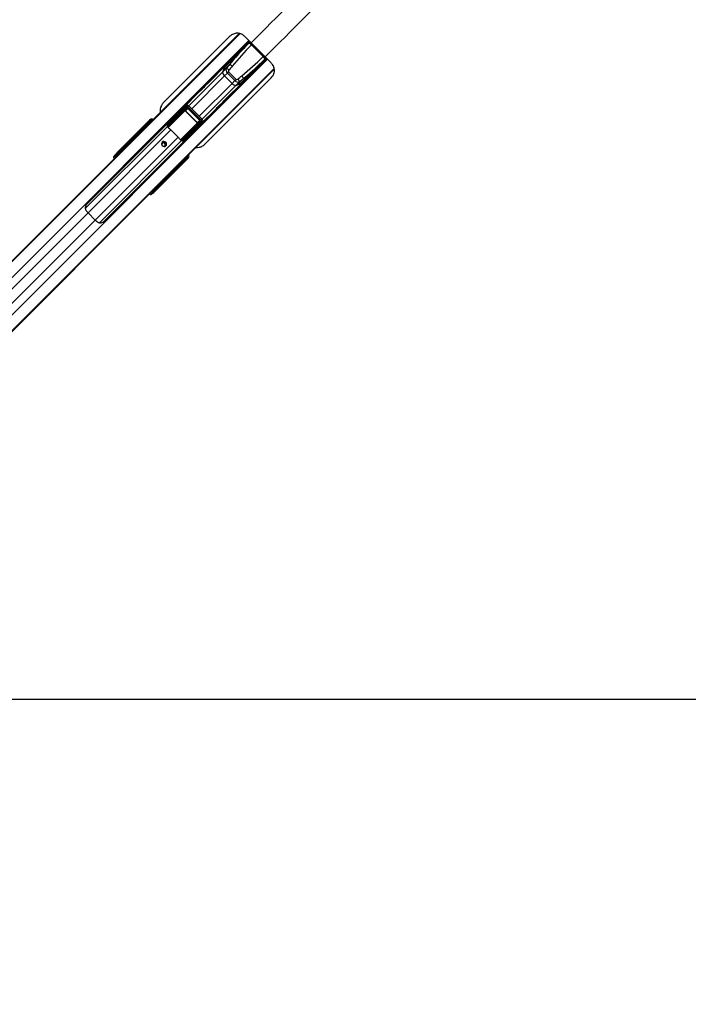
# Model space of a CAD drawing. Header units: millimetres. Extents: x 2575 to 18042, y 835 to 16320.
# Tile 61 of 64: x 4532 to 5818, y 9793 to 11687. Entities that reach past the tile are written whole.
import ezdxf

# ---------------------------------------------------------------- set-up
doc = ezdxf.new("R2010")
doc.units = ezdxf.units.MM
doc.header["$LTSCALE"] = 2
doc.layers.add('COMPONENT_GEOMETRY', color=7, linetype='Continuous')
doc.styles.add('SLDTEXTSTYLE0', font='TXT', dxfattribs={"width": 0.75})
doc.dimstyles.new('SLDDIMSTYLE0', dxfattribs={"dimtxt": 100, "dimasz": 6.604, "dimexe": 0, "dimexo": 0.0625, "dimgap": 25, "dimtad": 0, "dimtih": 1, "dimtoh": 1, "dimdec": 1, "dimrnd": 1e-09, "dimzin": 12, "dimdsep": 46, "dimtxsty": 'SLDTEXTSTYLE0', "dimsah": 1, "dimcen": 0.09, "dimadec": 0, "dimazin": 3, "dimtfac": 1, "dimtdec": 1, "dimtofl": 0, "dimtmove": 0, "dimatfit": 3, "dimfxl": 1, "dimfrac": 2, "dimtolj": 1, "dimtzin": 12, "dimarcsym": 0})
doc.dimstyles.new('SLDDIMSTYLE1', dxfattribs={"dimtxt": 100, "dimasz": 6.604, "dimexe": 0, "dimexo": 0.0625, "dimgap": 25, "dimtad": 0, "dimtih": 1, "dimtoh": 1, "dimdec": 0, "dimrnd": 1e-09, "dimzin": 12, "dimdsep": 46, "dimtxsty": 'SLDTEXTSTYLE0', "dimsah": 1, "dimcen": 0.09, "dimadec": 0, "dimazin": 3, "dimtfac": 1, "dimtdec": 0, "dimtofl": 0, "dimtmove": 0, "dimatfit": 3, "dimfxl": 1, "dimfrac": 2, "dimtolj": 1, "dimtzin": 12, "dimarcsym": 0})

# ---------------------------------------------------------------- blocks, each defined once
blk = doc.blocks.new('_D')
at = {"layer": 'COMPONENT_GEOMETRY', "color": 7}
for p, q in [((8879.1, 12946.1), (8879.1, 9303.4)), ((3565.8, 9825.3), (3565.8, 9303.4)), ((6022.4, 9453.7), (5991.9, 9453.7)), ((5991.9, 9453.7), (5991.9, 9295)), ((6422.5, 9453.7), (6453, 9453.7)), ((6453, 9453.7), (6453, 9295)), ((3565.8, 9309.7), (5945.6, 9309.7)), ((8879.1, 9309.7), (6499.2, 9309.7)), ((5991.9, 9295), (6022.4, 9295)), ((6453, 9295), (6422.5, 9295))]:
    blk.add_line(p, q, dxfattribs=at)
for points in [[(3565.8, 9309.7), (3572.4, 9308.7), (3572.4, 9310.7)], [(8879.1, 9309.7), (8872.5, 9310.7), (8872.5, 9308.7)]]:
    blk.add_solid(points, dxfattribs=at)
at = {"layer": 'COMPONENT_GEOMETRY', "color": 7, "char_height": 100, "attachment_point": 1, "style": 'SLDTEXTSTYLE0'}
for s, insert in [('8\'8.59"', (6022.4, 9423.9)), ('2656.7', (6019.2, 9274.3))]:
    blk.add_mtext(s, dxfattribs=dict(at, insert=insert))
blk = doc.blocks.new('_D_1')
at = {"layer": 'COMPONENT_GEOMETRY', "color": 7}
for p, q in [((8879.1, 12946.1), (8879.1, 8407.7)), ((3245.8, 10201.4), (3245.8, 8407.7)), ((5862.4, 8558.1), (5831.9, 8558.1)), ((5831.9, 8558.1), (5831.9, 8399.3)), ((6262.5, 8558.1), (6293, 8558.1)), ((6293, 8558.1), (6293, 8399.3)), ((3245.8, 8414), (5785.6, 8414)), ((8879.1, 8414), (6339.2, 8414)), ((5831.9, 8399.3), (5862.4, 8399.3)), ((6293, 8399.3), (6262.5, 8399.3))]:
    blk.add_line(p, q, dxfattribs=at)
for points in [[(3245.8, 8414), (3252.4, 8413), (3252.4, 8415)], [(8879.1, 8414), (8872.5, 8415), (8872.5, 8413)]]:
    blk.add_solid(points, dxfattribs=at)
at = {"layer": 'COMPONENT_GEOMETRY', "color": 7, "char_height": 100, "attachment_point": 1, "style": 'SLDTEXTSTYLE0'}
for s, insert in [('9\'2.89"', (5862.4, 8528.2)), ('2817', (5914.7, 8378.6))]:
    blk.add_mtext(s, dxfattribs=dict(at, insert=insert))

msp = doc.modelspace()

# ---------------------------------------------------------------- linework, layer by layer
at = {"color": 8, "linetype": 'Continuous', "lineweight": 25}
for p, q in [((3693.14, 10397.59), (4955.3, 11659.75)), ((3708.91, 10382.82), (4972.74, 11646.65)), ((4742.14, 11447.6), (4954.5, 11659.96)), ((4974.59, 11644.57), (4965.73, 11635.71)), ((4979.47, 11639.95), (4978.03, 11638.5)), ((3744.69, 10347.04), (5008.52, 11610.87)), ((4997.58, 11603.86), (5006.55, 11612.84)), ((5001.82, 11617.6), (5000.37, 11616.16)), ((3759.46, 10331.27), (5021.35, 11593.15)), ((4808.28, 11379.08), (5021.52, 11592.32)), ((4857.41, 11521), (4922.08, 11585.67)), ((4862.95, 11515.47), (4925.96, 11578.47)), ((4877.33, 11501.08), (4940.34, 11564.09)), ((4882.87, 11495.54), (4947.54, 11560.21)), ((4817.32, 11479.53), (4849.23, 11511.44)), ((4857.35, 11521.06), (4855.47, 11519.18)), ((4849.7, 11511.2), (4817.63, 11479.13)), ((4882.93, 11495.48), (4881.05, 11493.6)), ((4658.17, 11323.39), (4816.04, 11481.27)), ((4663.35, 11315.4), (4822.57, 11474.63)), ((4767.15, 11473.17), (4765.58, 11474.48)), ((4765.72, 11474.75), (4767.36, 11473.38)), ((4774.75, 11480.76), (4774.24, 11481.27)), ((4775.14, 11482.17), (4775.65, 11481.66)), ((4775.83, 11484.74), (4775.3, 11484.21)), ((4777.38, 11483.4), (4776.03, 11484.53)), ((4776.17, 11484.79), (4777.59, 11483.61)), ((4776.65, 11483.69), (4776.19, 11483.22)), ((4776.7, 11482.71), (4776.19, 11483.22)), ((4784.18, 11491.13), (4784.65, 11491.59)), ((4784.46, 11490.85), (4784.93, 11491.31)), ((4785.2, 11491.21), (4785.18, 11491.23)), ((4816.3, 11481.15), (4817.16, 11482.22)), ((4841.06, 11455.82), (4873.06, 11487.83)), ((4873.31, 11487.36), (4841.42, 11455.48)), ((4677.27, 11301.48), (4836.5, 11460.7)), ((4846.7, 11453.86), (4847.69, 11455.17)), ((4685.26, 11296.3), (4843.14, 11454.17)), ((4719.66, 11425.68), (4718.66, 11426.8)), ((4720.14, 11429.05), (4721.5, 11427.52)), ((4853.18, 11423.06), (4852.72, 11422.59)), ((4853.46, 11422.78), (4853, 11422.31)), ((4853.1, 11423.31), (4853.08, 11423.33)), ((4853.79, 11420.99), (4853.72, 11420.91)), ((4836.35, 11403.71), (4835.04, 11405.28)), ((4835.25, 11405.49), (4836.62, 11403.85)), ((4843.14, 11412.37), (4842.63, 11412.88)), ((4843.53, 11413.78), (4844.04, 11413.27)), ((4845.09, 11414.32), (4844.58, 11414.83)), ((4845.56, 11414.79), (4845.09, 11414.32)), ((4846.4, 11414.16), (4845.27, 11415.51)), ((4845.48, 11415.72), (4846.66, 11414.3)), ((4845.88, 11413), (4845.81, 11412.92)), ((4846.08, 11413.43), (4846.61, 11413.96)), ((4788.67, 11356.79), (4787.54, 11357.79)), ((4789.39, 11359.63), (4790.92, 11358.27)), ((3771.25, 10423.31), (4663.35, 11315.4)), ((3785.17, 10409.38), (4677.27, 11301.48))]:
    msp.add_line(p, q, dxfattribs=at)
at = {"color": 7, "linetype": 'Continuous', "lineweight": 25}
for p, q in [((4974.02, 11645.38), (4660.86, 11332.22)), ((4739.17, 11445.18), (4954.06, 11660.07)), ((4936.32, 11654.79), (4808.08, 11526.55)), ((4977.05, 11642.34), (4964.61, 11654.79)), ((4975.24, 11644.2), (4973.11, 11642.07)), ((4972.44, 11641.4), (4928.52, 11597.48)), ((4965.73, 11635.71), (4966.23, 11635.19)), ((4973.11, 11642.07), (4972.44, 11641.4)), ((4977.36, 11637.84), (4978.03, 11638.5)), ((4978.03, 11638.5), (4978.03, 11638.5)), ((5000.37, 11616.16), (4978.03, 11638.5)), ((4694.09, 11298.99), (5007.25, 11612.15)), ((5003.27, 11610.57), (4959.35, 11566.65)), ((4999.71, 11615.49), (5000.37, 11616.16)), ((5000.37, 11616.16), (5000.37, 11616.16)), ((5003.94, 11611.24), (5003.27, 11610.57)), ((5006.07, 11613.37), (5003.94, 11611.24)), ((5015.95, 11603.45), (5004.21, 11615.19)), ((4805.86, 11376.11), (5021.62, 11591.87)), ((4931.05, 11601.7), (4892.3, 11562.96)), ((4929.29, 11592.88), (4922.08, 11585.67)), ((4922.71, 11587.78), (4935.48, 11600.54)), ((4997.06, 11604.36), (4997.58, 11603.86)), ((4887.71, 11446.92), (5015.95, 11575.16)), ((4924.83, 11530.44), (4963.57, 11569.18)), ((4931.43, 11583.95), (4925.96, 11578.47)), ((4940.34, 11564.09), (4925.96, 11578.47)), ((4931.43, 11583.95), (4933.68, 11586.2)), ((4945.82, 11569.56), (4931.43, 11583.95)), ((4933.68, 11586.2), (4948.07, 11571.81)), ((4945.82, 11569.56), (4940.34, 11564.09)), ((4945.82, 11569.56), (4948.07, 11571.81)), ((4949.65, 11560.84), (4962.41, 11573.61)), ((4954.75, 11567.42), (4947.54, 11560.21)), ((4877.85, 11548.51), (4846.15, 11516.81)), ((4817.46, 11486.82), (4851.34, 11520.79)), ((4852.31, 11518.94), (4817.69, 11484.23)), ((4817.83, 11482.25), (4852.32, 11516.74)), ((4853.25, 11516.26), (4818.76, 11481.77)), ((4831.5, 11502.2), (4845.56, 11516.29)), ((4851.34, 11520.79), (4845.56, 11516.29)), ((4851.81, 11521.21), (4846.08, 11516.75)), ((4849.23, 11511.44), (4853.25, 11516.26)), ((4850.47, 11511.28), (4850.68, 11511.49)), ((4855, 11516.67), (4850.68, 11511.49)), ((4850.68, 11511.49), (4873.36, 11488.81)), ((4855, 11516.67), (4855.42, 11517.09)), ((4878.54, 11493.13), (4855, 11516.67)), ((4855.42, 11517.09), (4878.96, 11493.55)), ((4881.05, 11493.6), (4855.47, 11519.18)), ((4882.93, 11495.48), (4857.35, 11521.06)), ((4878.68, 11484.28), (4910.38, 11515.99)), ((4719.44, 11430.68), (4781.81, 11493.05)), ((4719.48, 11431.15), (4783.13, 11494.8)), ((4781.81, 11493.05), (4783.13, 11494.8)), ((4873.15, 11488.6), (4850.47, 11511.28)), ((4873.36, 11488.81), (4878.54, 11493.13)), ((4878.54, 11493.13), (4878.96, 11493.55)), ((4765.58, 11474.48), (4720.14, 11429.05)), ((4765.64, 11476.17), (4773.71, 11482.87)), ((4773.76, 11481.5), (4765.67, 11474.79)), ((4774.79, 11483.94), (4768.78, 11479.15)), ((4768.89, 11479.25), (4768.78, 11479.15)), ((4774.87, 11484.01), (4768.89, 11479.25)), ((4773.71, 11482.87), (4774.79, 11483.94)), ((4775.14, 11482.17), (4774.24, 11481.27)), ((4774.87, 11484.01), (4774.79, 11483.94)), ((4776.19, 11483.22), (4775.14, 11482.17)), ((4781.83, 11489.48), (4776.17, 11484.79)), ((4776.27, 11486.28), (4781.79, 11490.86)), ((4777.16, 11483.18), (4776.65, 11483.69)), ((4782.78, 11491.85), (4778.75, 11488.63)), ((4782.86, 11491.92), (4778.83, 11488.71)), ((4781.79, 11490.86), (4782.78, 11491.85)), ((4782.31, 11489.26), (4783.21, 11490.16)), ((4782.59, 11488.98), (4782.31, 11489.26)), ((4782.59, 11488.98), (4783.49, 11489.88)), ((4782.78, 11491.85), (4782.86, 11491.92)), ((4784.18, 11491.13), (4783.21, 11490.16)), ((4783.21, 11490.16), (4783.49, 11489.88)), ((4783.49, 11489.88), (4784.46, 11490.85)), ((4784.46, 11490.85), (4784.18, 11491.13)), ((4784.93, 11491.31), (4784.65, 11491.59)), ((4817.57, 11488.78), (4817.85, 11488.5)), ((4822.57, 11474.63), (4836.5, 11460.7)), ((4843.64, 11456.89), (4878.13, 11491.38)), ((4878.61, 11490.46), (4844.12, 11455.97)), ((4846.1, 11455.82), (4880.81, 11490.44)), ((4882.66, 11489.47), (4848.69, 11455.59)), ((4864.07, 11469.63), (4878.16, 11483.69)), ((4873.15, 11488.6), (4873.36, 11488.81)), ((4878.13, 11491.38), (4873.31, 11487.36)), ((4878.16, 11483.69), (4882.66, 11489.47)), ((4878.62, 11484.21), (4883.08, 11489.94)), ((4846.33, 11455.09), (4844.09, 11455.29)), ((4850.37, 11455.98), (4850.65, 11455.7)), ((4725.81, 11431.82), (4730.98, 11436.99)), ((4729.79, 11435.25), (4742.23, 11446.83)), ((4729.79, 11435.25), (4734.09, 11439.55)), ((4730.98, 11436.99), (4737.01, 11443.02)), ((4734.09, 11439.55), (4741.47, 11446.43)), ((4734.09, 11439.55), (4739.98, 11445.44)), ((4737.01, 11443.02), (4739.17, 11445.18)), ((4739.98, 11445.44), (4742.14, 11447.6)), ((4741.47, 11446.43), (4739.98, 11445.44)), ((4744.04, 11448.86), (4742.14, 11447.6)), ((3687.2, 10393.21), (4714, 11420.01)), ((3690.17, 10395.63), (4729.79, 11435.25)), ((4712.28, 11422.94), (4714.95, 11425.61)), ((4714.14, 11425.4), (4712.28, 11422.94)), ((4714, 11420.01), (4718.3, 11424.32)), ((4714.95, 11425.61), (4715.89, 11426.86)), ((4718.66, 11426.8), (4717.72, 11425.56)), ((4718.3, 11424.32), (4725.81, 11431.82)), ((4854.92, 11419.94), (4792.55, 11357.57)), ((4793.01, 11357.61), (4856.67, 11421.26)), ((4846.66, 11414.3), (4851.35, 11419.96)), ((4852.72, 11419.92), (4848.15, 11414.41)), ((4850.5, 11416.88), (4853.72, 11420.91)), ((4850.58, 11416.96), (4853.79, 11420.99)), ((4851.75, 11421.62), (4850.85, 11420.72)), ((4851.13, 11420.44), (4850.85, 11420.72)), ((4852.03, 11421.34), (4851.13, 11420.44)), ((4852.72, 11422.59), (4851.75, 11421.62)), ((4851.75, 11421.62), (4852.03, 11421.34)), ((4852.03, 11421.34), (4853, 11422.31)), ((4853, 11422.31), (4852.72, 11422.59)), ((4853.72, 11420.91), (4852.72, 11419.92)), ((4853.18, 11423.06), (4852.99, 11423.23)), ((4853.46, 11422.78), (4853.18, 11423.06)), ((4856.67, 11421.26), (4854.92, 11419.94)), ((4790.92, 11358.27), (4836.35, 11403.71)), ((4836.66, 11403.8), (4843.37, 11411.89)), ((4844.74, 11411.84), (4838.04, 11403.77)), ((4841.02, 11406.91), (4845.81, 11412.92)), ((4841.02, 11406.91), (4841.11, 11407.03)), ((4841.12, 11407.02), (4845.88, 11413)), ((4843.14, 11412.37), (4844.04, 11413.27)), ((4844.04, 11413.27), (4845.09, 11414.32)), ((4845.81, 11412.92), (4844.74, 11411.84)), ((4845.56, 11414.79), (4845.05, 11415.3)), ((4801.98, 11372.78), (4808.28, 11379.08)), ((4808.28, 11379.08), (4808.53, 11379.45)), ((3757.5, 10328.3), (4801.98, 11372.78)), ((4786.8, 11357.05), (4791.09, 11361.34)), ((4791.09, 11361.34), (4803.7, 11373.95)), ((4806.5, 11377.63), (4801.98, 11372.78)), ((4803.7, 11373.95), (4805.86, 11376.11)), ((4055.4, 10625.65), (4786.8, 11357.05)), ((4787.48, 11353.08), (4784.81, 11350.42)), ((4787.27, 11352.27), (4784.81, 11350.42)), ((4787.43, 11355.85), (4788.67, 11356.79)), ((4788.73, 11354.02), (4787.48, 11353.08)), ((4663.35, 11315.4), (4677.27, 11301.48))]:
    msp.add_line(p, q, dxfattribs=at)
at = {"color": 7, "linetype": 'Continuous', "lineweight": 25, "flags": 128}
for points in [[(4892.3, 11562.96), (4892.3, 11562.96), (4890.65, 11561.25), (4888.19, 11558.65), (4885.28, 11555.6), (4883.77, 11554.05), (4882.31, 11552.58), (4880.95, 11551.23), (4879.74, 11550.07), (4877.97, 11548.43), (4877.3, 11547.9), (4877.85, 11548.51), (4877.85, 11548.51)], [(4917.44, 11523.38), (4917.41, 11523.35), (4914.5, 11520.29), (4912.04, 11517.7), (4910.38, 11515.98), (4909.77, 11515.43), (4910.31, 11516.11), (4911.94, 11517.88), (4913.11, 11519.09), (4914.45, 11520.45), (4915.93, 11521.91), (4917.47, 11523.41), (4920.53, 11526.33), (4923.12, 11528.78), (4924.83, 11530.44), (4924.83, 11530.44)], [(4806.06, 11451.26), (4805.06, 11449.72), (4804.75, 11447.88), (4805.17, 11446.01), (4806.27, 11444.4), (4807.88, 11443.3), (4809.75, 11442.88), (4811.59, 11443.19), (4813.13, 11444.19), (4814.13, 11445.73), (4814.44, 11447.58), (4814.02, 11449.44), (4812.92, 11451.05), (4811.31, 11452.15), (4809.44, 11452.58), (4807.6, 11452.26), (4806.06, 11451.26)], [(3826.62, 10380.02), (4399.98, 10380.05), (5029.34, 10380.08), (5669.94, 10380.09), (6310.54, 10380.1)]]:
    msp.add_lwpolyline(points, dxfattribs=at)
at = {"color": 7, "linetype": 'Continuous', "lineweight": 25}
for centre, radius, start, end in [((4966.45, 11636.4), 1, 135, 224), ((4969.18, 11631.72), 10.21, 36.77, 71.38786), ((4969.85, 11632.39), 10.21, 36.77, 71.38786), ((4955.04, 11577.65), 33.92, 120.07324, 166.32657), ((4993.59, 11607.31), 10.21, 18.61214, 53.23), ((4994.26, 11607.98), 10.21, 18.61214, 53.23), ((4964.24, 11574.21), 43.69, 161.90632, 164.78828), ((4945.75, 11580.58), 24.13, 135.55841, 162.65993), ((4924.26, 11578.84), 14.92, 46.92929, 70.28231), ((4930.63, 11587.03), 14.36, 45.91477, 70.24584), ((4998.27, 11604.58), 1, 226, 315), ((4932.16, 11586.45), 10.1, 184.42693, 232.12888), ((4939.52, 11593.17), 33.92, 283.67343, 329.92676), ((4940.71, 11562.39), 14.92, 19.71769, 43.07071), ((4948.9, 11568.76), 14.36, 19.75416, 44.08523), ((4948.32, 11570.29), 10.1, 217.87112, 265.57307), ((4936.08, 11602.37), 43.69, 285.21172, 288.09368), ((4942.45, 11583.88), 24.13, 287.34007, 314.44159), ((4849.24, 11510.89), 0.549, 34.00776, 90.96676), ((4853.54, 11520.76), 2.2, 179.13131, 236.03914), ((4853.24, 11517.36), 1.1, 214.00776, 270.96676), ((4764.9, 11475), 0.796, 322.78764, 345.04984), ((4764.89, 11475.03), 0.878, 321.75739, 341.60224), ((4765.5, 11476.25), 0.161, 328.83961, 24.83918), ((4768.62, 11479.24), 0.178, 331.13554, 29.17095), ((4774.44, 11482.2), 0.98, 137.39254, 226.15841), ((4775.02, 11485.81), 1.34, 307.07771, 319.02906), ((4775.34, 11485.07), 0.878, 321.75739, 341.60224), ((4776.07, 11486.37), 0.222, 335.96385, 36.54975), ((4778.53, 11488.72), 0.237, 337.3806, 38.39441), ((4782.51, 11490.19), 0.98, 137.39254, 226.15841), ((4817.76, 11485.71), 1.48, 237.53565, 267.54384), ((4817.58, 11485.51), 0.618, 116.59048, 150.31331), ((4817.41, 11484.16), 1.96, 262.73075, 282.6305), ((4818.12, 11482.54), 1.01, 198.69471, 309.84659), ((4818.75, 11482.87), 1.1, 214.00776, 270.96676), ((4780.75, 11432.86), 59.1, 44.96371, 50.45217), ((4872.76, 11487.37), 0.549, 359.03324, 55.99224), ((4879.23, 11491.37), 1.1, 179.03324, 235.99224), ((4882.63, 11491.67), 2.2, 213.96086, 270.86869), ((4794.73, 11418.89), 59.1, 39.54783, 45.03629), ((4844.41, 11456.25), 1.01, 140.15341, 251.30529), ((4844.74, 11456.88), 1.1, 179.03324, 235.99224), ((4846.03, 11455.54), 1.96, 167.3695, 187.26925), ((4847.58, 11455.89), 1.48, 182.45616, 212.46435), ((4847.38, 11455.71), 0.618, 299.68669, 333.40952), ((4750.42, 11429.6), 18.97, 123.36609, 134.95795), ((4752.57, 11431.76), 18.97, 123.36609, 134.95795), ((4808.32, 11446.71), 3.27, 41.86542, 188.5869), ((4808.22, 11446.35), 5.05, 327.85467, 122.14533), ((4808.61, 11446.44), 3.27, 260.87202, 48.67567), ((4716.31, 11424.17), 1.98, 44.46278, 133.28196), ((4717.25, 11425.41), 1.98, 44.46278, 133.28196), ((4721.22, 11430.47), 1.79, 173.28389, 232.93745), ((4850.59, 11416.66), 0.237, 51.60559, 112.6194), ((4852.06, 11420.64), 0.98, 223.84159, 312.60746), ((4836.9, 11403.02), 0.878, 108.39776, 128.24261), ((4836.87, 11403.03), 0.796, 104.95016, 127.21236), ((4838.12, 11403.63), 0.161, 65.16082, 121.16039), ((4841.11, 11406.75), 0.178, 60.82905, 118.86446), ((4844.07, 11412.57), 0.98, 223.84159, 312.60746), ((4846.94, 11413.47), 0.878, 108.39776, 128.24261), ((4847.68, 11413.15), 1.34, 130.97094, 142.92229), ((4848.24, 11414.2), 0.222, 53.45025, 114.03615), ((4792.43, 11389.51), 18.97, 315.04205, 326.63391), ((4790.28, 11387.35), 18.96, 315.04062, 326.5012), ((4786.04, 11354.44), 1.98, 316.71804, 45.53722), ((4787.28, 11355.38), 1.98, 316.71804, 45.53722), ((4792.34, 11359.35), 1.79, 217.06255, 276.71611), ((4694.75, 11346.9), 44.48, 217.7826, 225.08299), ((4708.77, 11332.88), 44.48, 224.91701, 232.2174)]:
    msp.add_arc(centre, radius, start, end, dxfattribs=at)
at = {"color": 8, "linetype": 'Continuous', "lineweight": 25}
for centre, radius, start, end in [((4783.48, 11492.84), 1.68, 172.6449, 229.88631), ((4793.51, 11482.95), 11.74, 131.25076, 135.15531), ((4844.82, 11431.64), 11.74, 314.84469, 318.74924), ((4854.71, 11421.61), 1.68, 220.11369, 277.3551)]:
    msp.add_arc(centre, radius, start, end, dxfattribs=at)
at = {"color": 7, "linetype": 'Continuous', "lineweight": 25}
for centre, major_axis, ratio, start_param, end_param in [((5086.26, 11528.94), (208.93, 208.93), 0.5211931, 1.5707963, 1.7566923), ((5085.58, 11528.26), (210.51, 210.51), 0.5374519, 1.5707963, 1.6940433), ((4890.81, 11724.39), (208.93, 208.93), 0.5211931, 4.526493, 4.712389), ((4890.13, 11723.71), (210.51, 210.51), 0.5374519, 4.5891084, 4.712389), ((4935.72, 11588.24), (-5.66, 5.66), 0.7578134, 0.2090536, 1.5707963), ((5151.44, 11497.33), (305, 305), 0.5324147, 1.7566923, 1.77985), ((4936.4, 11588.91), (2.71, 2.71), 0.5211931, 1.77985, 3.1415927), ((5152.12, 11498.01), (303.43, 303.43), 0.5211931, 1.7566923, 1.77985), ((4950.11, 11573.85), (-5.66, 5.66), 0.7578134, 1.5707963, 2.932539), ((4950.78, 11574.53), (2.71, 2.71), 0.5211931, 3.1415927, 4.5033353), ((4859.87, 11790.25), (303.43, 303.43), 0.5211931, 4.5033353, 4.526493), ((4859.2, 11789.57), (305, 305), 0.5324147, 4.5033353, 4.526493), ((4848.49, 11513.56), (3.58, 3.02), 0.8534878, 1.5239196, 1.6708542), ((4849.92, 11510.71), (0.731, 0.811), 0.9160627, 6.2417268, 7.7828408), ((4850.04, 11510.83), (0.414, 0.472), 0.7960113, 6.2316645, 7.7727784), ((4854.24, 11518.03), (3.2, 2.8), 0.9399897, 0.0585583, 1.6574601), ((4853.77, 11517.57), (1.79, 1.51), 0.8534878, 0.0719524, 1.6708542), ((4853.69, 11515.27), (1.66, 1.89), 0.7960113, 6.2316645, 7.7727784), ((4853.92, 11515.51), (1.04, 1.2), 0.6306565, 6.2304961, 7.7716101), ((4784.59, 11490.15), (-2.34, 3.27), 0.932843, 4.8660535, 6.4380058), ((4785.83, 11491.79), (-1.73, 3.69), 0.9084912, 5.0290275, 6.6009798), ((4848.2, 11521.53), (191.31, 192.03), 0.0067039, 4.5402138, 4.6182287), ((4877.38, 11492.05), (1.2, 1.04), 0.6306565, 4.7947605, 6.3358745), ((4877.14, 11491.82), (1.89, 1.66), 0.7960113, 4.7935922, 6.3347062), ((4879.44, 11491.9), (1.51, 1.79), 0.8534878, 4.6123311, 6.2112329), ((4879.9, 11492.37), (2.8, 3.2), 0.9399897, 4.6257252, 6.224627), ((4764.81, 11473.23), (1.41, -1.41), 0.7241758, 1.7453293, 1.7713589), ((4826.62, 11534.32), (74.51, 70.97), 0.0008516, 3.7529808, 3.8228146), ((4826.27, 11534.68), (74.15, 71.32), 0.0006481, 3.7546885, 3.8245223), ((4765.14, 11473.56), (1.77, -1.77), 0.5087004, 1.7453293, 1.7713589), ((4774.76, 11481.79), (1.06, -1.06), 0.3524771, 1.5707963, 3.1066861), ((4774.11, 11481.14), (0.354, -0.354), 0.3743577, 1.5707963, 3.1066861), ((4775.84, 11482.87), (1.06, -1.06), 0.3305965, 1.5707963, 3.1066861), ((4777.42, 11485.84), (1.62, 1.06), 0.7727027, 3.1768261, 3.3708269), ((4777.23, 11485.78), (1.22, 0.83), 0.6768411, 3.1734457, 3.3674464), ((4826.27, 11534.68), (74.15, 71.32), 0.0006481, 3.9714162, 4.0155652), ((4826.62, 11534.32), (74.51, 70.97), 0.0008516, 3.9697084, 4.0138575), ((4782.84, 11489.78), (1.06, -1.06), 0.3524771, 1.5707963, 3.1066861), ((4782.18, 11489.13), (0.354, -0.354), 0.3743577, 1.5707963, 3.1066861), ((4783.83, 11490.78), (1.06, -1.06), 0.3305965, 1.5707963, 3.1066861), ((4770.66, 11421.55), (68.6, 84.02), 0.0107882, 0.7805081, 0.8197113), ((4825.13, 11485.18), (5.76, 5.76), 0.8205601, 2.3851365, 2.6615065), ((4872.7, 11488.17), (0.472, 0.414), 0.7960113, 4.7935922, 6.3347062), ((4872.58, 11488.05), (0.811, 0.731), 0.9160627, 4.7835299, 6.3246439), ((4875.43, 11486.62), (3.02, 3.58), 0.8534878, 4.6123311, 4.7592657), ((4783.42, 11408.79), (84.02, 68.6), 0.0107882, 5.463474, 5.5026772), ((4847.05, 11463.26), (5.76, 5.76), 0.8205601, 3.6216788, 3.8980488), ((4883.4, 11486.33), (192.03, 191.31), 0.0067039, 1.6649566, 1.7429935), ((4831.44, 11311.18), (222.39, 222.39), 0.5087356, 1.5009832, 1.5707963), ((4742.42, 11447.24), (1.76, 1.68), 0.0656844, 4.5379103, 6.6333124), ((4716.59, 11418.77), (-4.24, 4.24), 0.3295798, 0.0460032, 1.1020644), ((4827.13, 11306.87), (222.39, 222.39), 0.5087356, 1.5009832, 1.5707963), ((4718.15, 11429.41), (4.18, 4.33), 0.0438581, 1.2020967, 2.7976428), ((4718.56, 11429.53), (2.79, 2.88), 0.0438581, 1.2020967, 2.7976428), ((4719.99, 11428.14), (1.28, 1.57), 0.2462972, 1.1660183, 2.7615644), ((4896.19, 11464.75), (70.97, 74.51), 0.0008516, 2.2693278, 2.3134769), ((4896.55, 11464.4), (71.32, 74.15), 0.0006481, 2.2676201, 2.3117691), ((4851, 11420.31), (-0.354, 0.354), 0.3743577, 3.1764992, 4.712389), ((4851.65, 11420.97), (-1.06, 1.06), 0.3524771, 3.1764992, 4.712389), ((4852.65, 11421.96), (-1.06, 1.06), 0.3305965, 3.1764992, 4.712389), ((4852.02, 11422.72), (3.27, -2.34), 0.932843, 6.1283649, 7.7003172), ((4853.66, 11423.96), (3.69, -1.73), 0.9084912, 5.9653908, 7.5373431), ((4835.1, 11402.94), (1.41, -1.41), 0.7241758, 1.3702338, 1.3962634), ((4835.43, 11403.27), (-1.77, 1.77), 0.5087004, 4.5118264, 4.5378561), ((4896.19, 11464.75), (70.97, 74.51), 0.0008516, 2.4603707, 2.5302045), ((4896.55, 11464.4), (71.32, 74.15), 0.0006481, 2.458663, 2.5284968), ((4843.01, 11412.24), (-0.354, 0.354), 0.3743577, 3.1764992, 4.712389), ((4843.66, 11412.89), (-1.06, 1.06), 0.3524771, 3.1764992, 4.712389), ((4844.74, 11413.97), (-1.06, 1.06), 0.3305965, 3.1764992, 4.712389), ((4847.71, 11415.55), (1.06, 1.62), 0.7727027, 2.9123584, 3.1063592), ((4847.65, 11415.36), (0.83, 1.22), 0.6768411, 2.9157389, 3.1097396), ((4806.91, 11377.83), (1.68, 1.76), 0.0656844, 5.9330583, 8.0305561), ((4673.66, 11470.19), (221.5, 221.5), 0.5107684, 4.712389, 4.7822022), ((4677.96, 11474.48), (221.5, 221.5), 0.5107684, 4.712389, 4.7813953), ((4780.64, 11354.72), (4.24, -4.24), 0.3295798, 5.1811209, 6.2371821), ((4791.28, 11356.28), (4.33, 4.18), 0.0438581, 3.4855425, 5.0810886), ((4790.01, 11358.12), (1.57, 1.28), 0.2462972, 3.5216209, 5.117167), ((4791.4, 11356.69), (2.88, 2.79), 0.0438581, 3.4855425, 5.0810886)]:
    msp.add_ellipse(centre, major_axis=major_axis, ratio=ratio, start_param=start_param, end_param=end_param, dxfattribs=at)
at = {"color": 8, "linetype": 'Continuous', "lineweight": 25}
for centre, major_axis, ratio, start_param, end_param in [((5085.58, 11528.26), (210.51, 210.51), 0.5374519, 1.6940433, 1.7566923), ((4890.13, 11723.71), (210.51, 210.51), 0.5374519, 4.526493, 4.5891084), ((4782.46, 11488.85), (0.354, -0.354), 0.3743577, 1.0164363, 1.5707963), ((4783.86, 11489.91), (-0.86, 1.85), 0.9084912, 5.0290275, 5.3492624), ((4838.08, 11504.17), (34.84, 28.45), 0.0109144, 4.0100449, 4.0698266), ((4866.04, 11476.21), (28.45, 34.84), 0.0109144, 2.2133587, 2.2731404), ((4719.25, 11421.44), (4.24, -4.24), 0.3295099, 3.1874599, 4.2443932), ((4720.59, 11422.78), (-2.83, 2.83), 0.3295798, 0.0460032, 0.8278434), ((4850.72, 11420.59), (-0.354, 0.354), 0.3743577, 4.712389, 5.266749), ((4851.78, 11421.99), (1.85, -0.86), 0.9084912, 0.9332003, 1.2541578), ((4783.31, 11357.38), (-4.24, 4.24), 0.3295099, 2.0387921, 3.0957254), ((4784.65, 11358.72), (2.83, -2.83), 0.3295798, 5.4553419, 6.2371821)]:
    msp.add_ellipse(centre, major_axis=major_axis, ratio=ratio, start_param=start_param, end_param=end_param, dxfattribs=at)
for points, knots in [([(4977.05, 11642.34), (5078.91, 11743.91), (5282.61, 11947.03), (5553.11, 12216.37), (5722.21, 12383.5), (5789.1, 12449.61)], [0, 0, 0, 0, 0.3767289, 0.7534584, 1, 1, 1, 1]), ([(5810.03, 12425.75), (5744.4, 12359.36), (5577.75, 12190.75), (5308.9, 11920.74), (5105.78, 11717.04), (5004.21, 11615.19)], [0, 0, 0, 0, 0.2451747, 0.6225869, 1, 1, 1, 1]), ([(4768.78, 11479.33), (4768.83, 11479.37), (4769.09, 11479.61), (4769.41, 11479.84), (4769.72, 11479.93), (4769.77, 11479.95)], [0, 0, 0, 0, 0.160783, 0.8477094, 1, 1, 1, 1]), ([(4778.71, 11488.87), (4778.76, 11488.92), (4779.02, 11489.15), (4779.4, 11489.41), (4779.76, 11489.5), (4779.86, 11489.53)], [0, 0, 0, 0, 0.1385006, 0.7576606, 1, 1, 1, 1]), ([(4817.04, 11485.82), (4816.75, 11485.59), (4816.31, 11485.26), (4815.87, 11484.93), (4815.73, 11484.83)], [0, 0, 0, 0, 0.6758429, 1, 1, 1, 1]), ([(4844.09, 11455.29), (4843.89, 11455.13), (4843.49, 11454.81), (4843.09, 11454.48), (4842.89, 11454.32)], [0, 0, 0, 0, 0.4931943, 1, 1, 1, 1]), ([(4851.39, 11417.98), (4851.32, 11417.78), (4851.19, 11417.37), (4850.89, 11417.02), (4850.74, 11416.85)], [0, 0, 0, 0, 0.4930177, 1, 1, 1, 1]), ([(4841.76, 11407.83), (4841.72, 11407.69), (4841.6, 11407.37), (4841.35, 11407.08), (4841.19, 11406.91)], [0, 0, 0, 0, 0.4000337, 1, 1, 1, 1])]:
    msp.add_open_spline(points, degree=3, knots=knots, dxfattribs=at)
at = {"color": 7, "linetype": 'Continuous', "lineweight": 25}
for points, knots in [([(4964.61, 11654.79), (4963.71, 11655.6), (4961.9, 11657.22), (4957.77, 11659.51), (4953.15, 11660.71), (4948.4, 11660.65), (4944.7, 11659.93), (4941.15, 11658.48), (4938.34, 11656.68), (4936.85, 11655.28), (4936.32, 11654.79)], [0, 0, 0, 0, 0.111634, 0.2233339, 0.4451896, 0.5656417, 0.6860843, 0.8099139, 0.9336742, 1, 1, 1, 1]), ([(5004.21, 11615.19), (5002.1, 11617.3), (4997.82, 11621.58), (4990.99, 11628.41), (4983.94, 11635.46), (4979.37, 11640.03), (4977.05, 11642.34)], [0, 0, 0, 0, 0.23888, 0.4846364, 0.7381427, 1, 1, 1, 1]), ([(5015.95, 11575.16), (5016.77, 11576.07), (5018.41, 11577.9), (5020.71, 11582.09), (5021.9, 11586.78), (5021.79, 11591.61), (5021.01, 11595.32), (5019.5, 11598.88), (5017.71, 11601.59), (5016.37, 11603), (5015.95, 11603.45)], [0, 0, 0, 0, 0.1137423, 0.2275484, 0.4536506, 0.5755272, 0.6973834, 0.820633, 0.9438023, 1, 1, 1, 1]), ([(4877.85, 11548.51), (4878.35, 11549), (4879.35, 11549.97), (4882.08, 11552.54), (4884.2, 11554.55), (4885.24, 11555.56), (4885.25, 11555.57)], [0, 0, 0, 0, 0.3346574, 0.6673089, 0.9968828, 1, 1, 1, 1]), ([(4808.08, 11526.55), (4806.72, 11524.92), (4803.98, 11521.66), (4802.23, 11515.36), (4801.9, 11510.75), (4802.59, 11508.73), (4802.62, 11508.64)], [0, 0, 0, 0, 0.3358615, 0.6728418, 0.9857187, 1, 1, 1, 1]), ([(4765.54, 11474.51), (4765.52, 11474.53), (4765.39, 11474.62), (4765.22, 11474.83), (4765.11, 11475.17), (4765.12, 11475.48), (4765.23, 11475.8), (4765.41, 11476.08), (4765.57, 11476.24), (4765.65, 11476.32)], [0, 0, 0, 0, 0.0324038, 0.2220781, 0.3811988, 0.5433613, 0.6728153, 0.8347469, 1, 1, 1, 1]), ([(4765.64, 11476.17), (4765.58, 11476.11), (4765.48, 11476.01), (4765.38, 11475.86), (4765.31, 11475.72), (4765.29, 11475.64), (4765.27, 11475.48), (4765.29, 11475.3), (4765.4, 11475.04), (4765.55, 11474.88), (4765.66, 11474.8), (4765.67, 11474.79)], [0, 0, 0, 0, 0.1655111, 0.2835853, 0.3149316, 0.4135053, 0.4333733, 0.5928838, 0.760419, 0.9651718, 1, 1, 1, 1]), ([(4776.65, 11483.69), (4776.58, 11483.76), (4776.37, 11483.96), (4776.02, 11484.17), (4775.6, 11484.26), (4775.2, 11484.22), (4774.98, 11484.08), (4774.87, 11484.01)], [0, 0, 0, 0, 0.1526816, 0.4213754, 0.6263891, 0.8018835, 1, 1, 1, 1]), ([(4775.83, 11484.74), (4775.77, 11484.85), (4775.66, 11485.06), (4775.64, 11485.43), (4775.73, 11485.8), (4775.94, 11486.18), (4776.14, 11486.39), (4776.25, 11486.5)], [0, 0, 0, 0, 0.1837229, 0.3577538, 0.5459259, 0.7461896, 1, 1, 1, 1]), ([(4776.27, 11486.28), (4776.19, 11486.2), (4776.05, 11486.05), (4775.89, 11485.75), (4775.84, 11485.46), (4775.88, 11485.18), (4775.98, 11485.01), (4776.04, 11484.93)], [0, 0, 0, 0, 0.2616949, 0.4547577, 0.6342319, 0.8078503, 1, 1, 1, 1]), ([(4784.65, 11491.59), (4784.57, 11491.66), (4784.36, 11491.86), (4784.01, 11492.07), (4783.59, 11492.17), (4783.19, 11492.12), (4782.97, 11491.99), (4782.86, 11491.92)], [0, 0, 0, 0, 0.1526816, 0.4213754, 0.6263891, 0.8018835, 1, 1, 1, 1]), ([(4785.1, 11491.11), (4785.08, 11491.14), (4785.03, 11491.22), (4784.96, 11491.28), (4784.93, 11491.31)], [0, 0, 0, 0, 0.4679841, 1, 1, 1, 1]), ([(4818.35, 11489.71), (4818.34, 11489.71), (4817.92, 11489.28), (4816.9, 11488.07), (4815.86, 11486.04), (4815.47, 11483.91), (4815.6, 11482.32), (4815.9, 11481.59), (4816.04, 11481.27)], [0, 0, 0, 0, 0.0026713, 0.1953579, 0.507159, 0.7219581, 0.8748674, 1, 1, 1, 1]), ([(4816.04, 11481.27), (4816.5, 11480.54), (4817.13, 11479.53), (4818.11, 11478.67), (4818.38, 11478.43)], [0, 0, 0, 0, 0.720131, 1, 1, 1, 1]), ([(4817.16, 11482.22), (4817.08, 11482.62), (4816.94, 11483.37), (4816.95, 11484.12), (4816.96, 11484.46)], [0, 0, 0, 0, 0.544713, 1, 1, 1, 1]), ([(4816.96, 11484.46), (4816.98, 11484.74), (4817, 11485.12), (4817.03, 11485.58), (4817.04, 11485.74), (4817.04, 11485.82)], [0, 0, 0, 0, 0.5927869, 0.8158087, 1, 1, 1, 1]), ([(4817.46, 11486.82), (4817.45, 11486.82), (4817.35, 11486.71), (4817.14, 11486.41), (4817.08, 11486.04), (4817.04, 11485.82)], [0, 0, 0, 0, 0.0107069, 0.4125943, 1, 1, 1, 1]), ([(4817.46, 11486.82), (4817.45, 11486.82), (4817.39, 11486.75), (4817.28, 11486.54), (4817.29, 11486.24), (4817.3, 11486.07)], [0, 0, 0, 0, 0.0107069, 0.4125955, 1, 1, 1, 1]), ([(4817.3, 11486.07), (4817.32, 11485.96), (4817.36, 11485.73), (4817.46, 11485.21), (4817.57, 11484.68), (4817.67, 11484.32), (4817.69, 11484.23)], [0, 0, 0, 0, 0.2055736, 0.4344383, 0.8552633, 1, 1, 1, 1]), ([(4840.3, 11456.51), (4840.95, 11455.84), (4841.84, 11454.9), (4842.85, 11454.33), (4843.14, 11454.17)], [0, 0, 0, 0, 0.7198695, 1, 1, 1, 1]), ([(4843.14, 11454.17), (4843.46, 11454.03), (4844.19, 11453.73), (4845.78, 11453.6), (4847.91, 11453.99), (4849.94, 11455.03), (4851.15, 11456.05), (4851.58, 11456.47), (4851.58, 11456.48)], [0, 0, 0, 0, 0.1251326, 0.2780419, 0.492841, 0.8046421, 0.9973287, 1, 1, 1, 1]), ([(4846.1, 11455.82), (4846.38, 11455.75), (4846.74, 11455.66), (4847.25, 11455.55), (4847.6, 11455.49), (4847.83, 11455.45), (4847.94, 11455.43)], [0, 0, 0, 0, 0.4255346, 0.5656144, 0.7944513, 1, 1, 1, 1]), ([(4847.69, 11455.17), (4847.61, 11455.17), (4847.45, 11455.16), (4846.98, 11455.13), (4846.61, 11455.11), (4846.33, 11455.09)], [0, 0, 0, 0, 0.1841913, 0.4072131, 1, 1, 1, 1]), ([(4848.69, 11455.59), (4848.69, 11455.58), (4848.58, 11455.48), (4848.28, 11455.27), (4847.91, 11455.21), (4847.69, 11455.17)], [0, 0, 0, 0, 0.0107059, 0.4231481, 1, 1, 1, 1]), ([(4848.69, 11455.59), (4848.69, 11455.59), (4848.62, 11455.52), (4848.4, 11455.41), (4848.11, 11455.42), (4847.94, 11455.43)], [0, 0, 0, 0, 0.010706, 0.4231493, 1, 1, 1, 1]), ([(4725.81, 11431.82), (4726.04, 11432.05), (4726.49, 11432.49), (4727.42, 11433.41), (4728.4, 11434.38), (4729.36, 11435.33), (4730.17, 11436.15), (4730.74, 11436.74), (4730.98, 11436.99), (4730.98, 11436.99), (4730.98, 11436.99)], [0, 0, 0, 0, 0.1335987, 0.2671966, 0.4008119, 0.5344211, 0.6680123, 0.8016105, 0.9352267, 1, 1, 1, 1]), ([(4871.02, 11441.27), (4872.98, 11441.17), (4876.94, 11440.98), (4882.94, 11442.97), (4886.05, 11445.54), (4887.71, 11446.92)], [0, 0, 0, 0, 0.3140447, 0.6332645, 1, 1, 1, 1]), ([(4853.79, 11420.99), (4853.86, 11421.11), (4853.99, 11421.31), (4854.03, 11421.65), (4853.99, 11421.94), (4853.88, 11422.25), (4853.7, 11422.53), (4853.53, 11422.7), (4853.46, 11422.78)], [0, 0, 0, 0, 0.1995794, 0.3513074, 0.4943159, 0.6461802, 0.8522295, 1, 1, 1, 1]), ([(4838.19, 11403.78), (4838.11, 11403.7), (4837.96, 11403.55), (4837.69, 11403.37), (4837.39, 11403.26), (4837.07, 11403.24), (4836.83, 11403.31), (4836.59, 11403.44), (4836.48, 11403.56), (4836.38, 11403.67)], [0, 0, 0, 0, 0.1677551, 0.3094261, 0.4421052, 0.5973632, 0.7692312, 0.8002226, 1, 1, 1, 1]), ([(4836.66, 11403.8), (4836.74, 11403.71), (4836.89, 11403.54), (4837.17, 11403.41), (4837.43, 11403.4), (4837.58, 11403.44), (4837.71, 11403.5), (4837.78, 11403.54), (4837.91, 11403.64), (4837.98, 11403.71), (4838.04, 11403.77)], [0, 0, 0, 0, 0.2158633, 0.4289558, 0.5802581, 0.6862162, 0.7010964, 0.8134316, 0.8319841, 1, 1, 1, 1]), ([(4845.88, 11413), (4845.95, 11413.11), (4846.08, 11413.32), (4846.12, 11413.65), (4846.09, 11413.95), (4845.97, 11414.25), (4845.79, 11414.53), (4845.63, 11414.71), (4845.56, 11414.79)], [0, 0, 0, 0, 0.1995794, 0.3513074, 0.4943159, 0.6461802, 0.8522295, 1, 1, 1, 1]), ([(4848.37, 11414.38), (4848.29, 11414.3), (4848.11, 11414.13), (4847.78, 11413.91), (4847.38, 11413.77), (4846.96, 11413.77), (4846.72, 11413.9), (4846.61, 11413.96)], [0, 0, 0, 0, 0.1896653, 0.387972, 0.5975579, 0.804387, 1, 1, 1, 1]), ([(4846.8, 11414.17), (4846.89, 11414.11), (4847.05, 11414.01), (4847.27, 11413.98), (4847.46, 11413.99), (4847.59, 11414.02), (4847.77, 11414.1), (4847.96, 11414.22), (4848.09, 11414.34), (4848.15, 11414.41)], [0, 0, 0, 0, 0.204018, 0.3683635, 0.408955, 0.5625699, 0.6085277, 0.8027053, 1, 1, 1, 1]), ([(4660.86, 11332.22), (4660.52, 11331.84), (4659.73, 11330.94), (4658.61, 11328.79), (4657.87, 11325.96), (4657.93, 11322.57), (4659.05, 11320.61), (4659.6, 11319.65)], [0, 0, 0, 0, 0.10962694, 0.25672778, 0.49978841, 0.75517788, 1, 1, 1, 1]), ([(4681.52, 11297.73), (4682.35, 11297.24), (4683.99, 11296.25), (4687.03, 11295.96), (4689.79, 11296.43), (4692.03, 11297.41), (4693.34, 11298.28), (4693.91, 11298.82), (4694.09, 11298.99)], [0, 0, 0, 0, 0.21292834, 0.4246049, 0.67677118, 0.83002636, 0.94448477, 1, 1, 1, 1])]:
    msp.add_open_spline(points, degree=3, knots=knots, dxfattribs=at)

# ---------------------------------------------------------------- dimensions: what is measured, and where the dimension line sits
at = {"layer": 'COMPONENT_GEOMETRY', "color": 7}
for base, p2, dimstyle, picture, middle in [((3245.77, 8414.03), (3245.77, 10203.9), 'SLDDIMSTYLE1', '_D_1', (6062.44, 8414.03)), ((3565.77, 9309.72), (3565.77, 9827.81), 'SLDDIMSTYLE0', '_D', (6222.44, 9309.72))]:
    dim = msp.add_linear_dim(base=base, p1=(8879.1, 12948.67), p2=p2, dimstyle=dimstyle, dxfattribs=at)
    dim.commit()
    dim.dimension.update_dxf_attribs({"geometry": picture, "text_midpoint": middle, "dimtype": 160})

doc.saveas('drawing.dxf')
